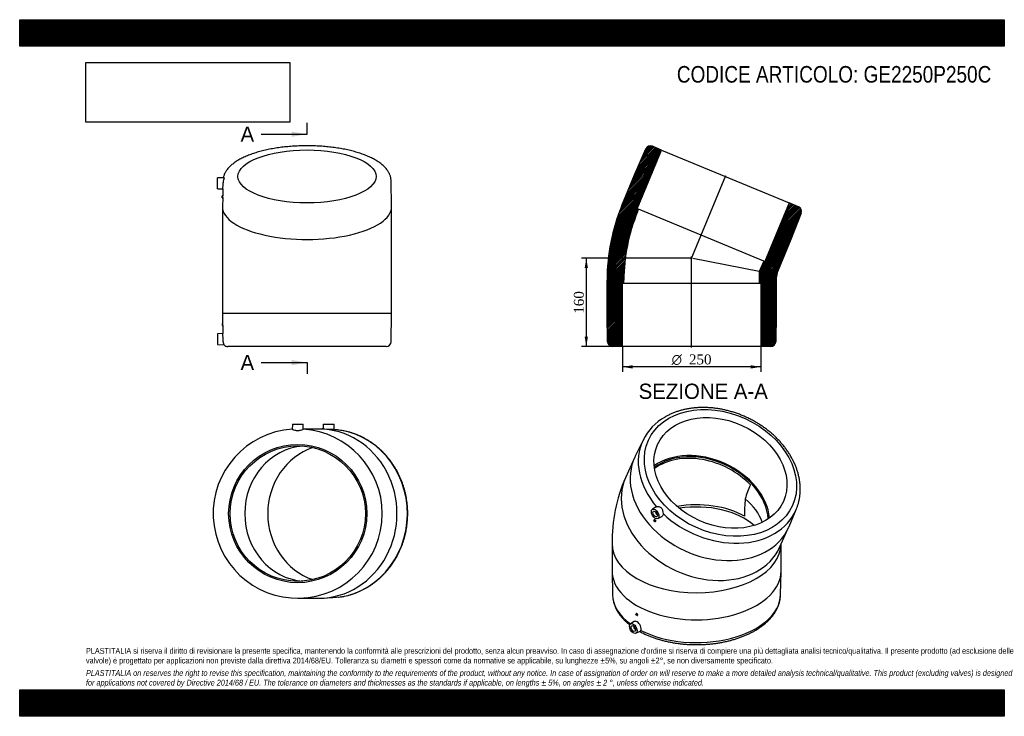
# Model space of a CAD drawing. Header units: millimetres. Extents: x 0 to 1782, y 0 to 1260.
import ezdxf
from ezdxf.enums import TextEntityAlignment as Align
from ezdxf.lldxf.tags import DXFTag

# ---------------------------------------------------------------- set-up
doc = ezdxf.new("R2010")
doc.units = ezdxf.units.MM
doc.header["$LTSCALE"] = 6
for name, color, linetype in [('Default', 7, 'Continuous'), ('DV4_Default', 7, 'Continuous'), ('GE2250P250C', 7, 'Continuous')]:
    doc.layers.add(name, color=color, linetype=linetype)
doc.styles.add('SEACAD_Solid_Edge_ANSI', font='seans.ttf')
doc.styles.add('SEACAD_Solid_Edge_ANSI1_Symbols', font='semeca1.ttf')
doc.styles.add('SEACAD_Times_New_Roman', font='times.ttf')
tags = doc.linetypes.add('CENTER2', pattern=[28.575, 19.05, -3.175, 3.175, -3.175]).pattern_tags.tags
tags[10:11] = [DXFTag(74, 4), DXFTag(75, 0), DXFTag(340, '0'), DXFTag(46, 0.0), DXFTag(50, 0.0), DXFTag(44, 0.0), DXFTag(45, 0.0)]
tags[8:9] = [DXFTag(74, 4), DXFTag(75, 0), DXFTag(340, '0'), DXFTag(46, 0.0), DXFTag(50, 0.0), DXFTag(44, 0.0), DXFTag(45, 0.0)]
tags[6:7] = [DXFTag(74, 4), DXFTag(75, 0), DXFTag(340, '0'), DXFTag(46, 0.0), DXFTag(50, 0.0), DXFTag(44, 0.0), DXFTag(45, 0.0)]
tags[4:5] = [DXFTag(74, 4), DXFTag(75, 0), DXFTag(340, '0'), DXFTag(46, 0.0), DXFTag(50, 0.0), DXFTag(44, 0.0), DXFTag(45, 0.0)]
doc.dimstyles.new('ANSImm', dxfattribs={"dimtxt": 18, "dimasz": 18, "dimexe": 9, "dimexo": 0, "dimgap": 4.5, "dimtad": 1, "dimdsep": 46, "dimtxsty": 'SEACAD_Times_New_Roman', "dimblk1": '_SE_FILLED', "dimblk2": '_SE_FILLED', "dimsah": 1, "dimcen": 9, "dimazin": 0, "dimtfac": 0.85, "dimtdec": 3, "dimtofl": 0, "dimtmove": 0, "dimatfit": 3, "dimfxl": 1, "dimarcsym": 0})
picture_1 = doc.add_image_def('image1.jpg', size_in_pixel=(4302, 1260))

# ---------------------------------------------------------------- blocks, each defined once
blk = doc.blocks.new('SE')
at = {"layer": 'GE2250P250C', "color": 7, "linetype": 'Continuous'}
for p, q in [((1128.2, 499.6), (1113.6, 469.4)), ((1112.7, 467.4), (1096.5, 431.5)), ((1152.1, 378.8), (1145.1, 374.4)), ((1151.8, 369.3), (1151.4, 369)), ((1153.4, 365.6), (1153.8, 365.8)), ((1154.9, 357.5), (1162.1, 361.3)), ((1392.4, 343.3), (1405.4, 374.2)), ((1148.6, 355.7), (1148, 355.3)), ((1150, 351.9), (1150.6, 352.2)), ((1375.3, 305.4), (1391.5, 341.3)), ((1072, 311.8), (1072, 262.9)), ((1378, 262.9), (1378, 311.5)), ((1072, 261.8), (1072.9, 220.1)), ((1377.2, 220.1), (1378, 261.8)), ((1116.1, 185.9), (1115.5, 185.6)), ((1117.5, 182.1), (1118.1, 182.5)), ((1112.3, 171.4), (1105.5, 167.1)), ((1112.2, 162), (1111.7, 161.8)), ((1113.7, 158.3), (1114.2, 158.6)), ((1115.2, 150.2), (1122.8, 154.2))]:
    blk.add_line(p, q, dxfattribs=at)
for centre, radius, start, end in [((1215.3, 456.7), 97, 119.2461, 153.701), ((1361, 315.2), 289, 156.264, 180.6595), ((1519.2, 329.8), 215.8, 155.7594, 162.872), ((1670.2, 362.1), 358.5, 174.9925, 180.039)]:
    blk.add_arc(centre, radius, start, end, dxfattribs=at)
for centre, major_axis, ratio in [((1268.3, 440.2), (-130.4, 59), 0.754344), ((1268.3, 440.2), (113.9, -51.5), 0.754344), ((1150.1, 366), (-4.87, 8.44), 0.57735), ((1150.1, 366), (-2.87, 4.98), 0.57735), ((1149, 353.6), (1, -1.73), 0.57735), ((1116.5, 183.9), (-1, 1.73), 0.57735), ((1110.5, 158.8), (4.87, -8.44), 0.57735), ((1110.5, 158.8), (2.87, -4.98), 0.57735)]:
    blk.add_ellipse(centre, major_axis=major_axis, ratio=ratio, dxfattribs=at)
for centre, major_axis, ratio, start_param, end_param in [((1265.9, 434.9), (138.6, -62.7), 0.754344, 3.12157, 4.157342), ((1252.1, 404.3), (139.4, -63.1), 0.754344, 3.12244, 6.283185), ((1237.2, 371.4), (-113.9, 51.5), 0.754344, 3.55346, 5.871318), ((1237.2, 371.4), (-111.6, 50.5), 0.754344, 3.534912, 5.889866), ((1235.9, 368.4), (111.6, -50.5), 0.754344, 1.074737, 2.727818), ((1235.9, 368.4), (-139.4, 63.1), 0.754344, 0, 3.141593), ((1225, 344.5), (-121.2, 26.1), 0.675461, 3.52471, 4.055735), ((1225, 311.8), (122.5, 0), 0.57735, 0.785398, 1.861572), ((1225, 307.8), (-122.5, 0), 0.57735, 3.697018, 4.96874), ((1265.9, 434.9), (138.6, -62.7), 0.754344, 0.019152, 0.0244), ((1152.4, 367.3), (-1, 1.73), 0.57735, 0, 3.635558), ((1152.4, 367.3), (-1, 1.73), 0.57735, 5.78922, 6.283185), ((1265.9, 434.9), (138.6, -62.7), 0.754344, 4.275318, 6.302338), ((1252.1, 404.3), (139.4, -63.1), 0.754344, 0, 0.019152), ((1225, 311.8), (153, 0), 0.57735, 3.141581, 6.279307), ((1225, 262.9), (-153, 0), 0.57735, 0, 3.141593), ((1225, 221.1), (-152.1, 0), 0.57735, 0.011785, 0.013174), ((1225, 221.1), (-152.1, 0), 0.57735, 0.013174, 0.664205), ((1225, 221.1), (-152.1, 0), 0.57735, 0.844386, 3.129807), ((1112.7, 160.1), (1, -1.73), 0.57735, 2.647628, 6.283185), ((1112.7, 160.1), (1, -1.73), 0.57735, 0, 0.493965)]:
    blk.add_ellipse(centre, major_axis=major_axis, ratio=ratio, start_param=start_param, end_param=end_param, dxfattribs=at)
for points, knots in [([(1405.7, 374.8), (1406.4, 376.6), (1407.6, 379.7), (1409.3, 385.1), (1410.7, 390.7), (1411.7, 396.4), (1412.4, 402.2), (1412.7, 408.1), (1412.7, 414.1), (1412.3, 420.1), (1411.6, 426.2), (1410.5, 432.2), (1409.1, 438.3), (1407.3, 444.4), (1405.2, 450.4), (1402.7, 456.4), (1399.9, 462.4), (1396.8, 468.3), (1393.4, 474.1), (1389.6, 479.8), (1385.6, 485.4), (1381.3, 490.9), (1376.7, 496.3), (1371.8, 501.5), (1366.7, 506.5), (1361.3, 511.4), (1355.7, 516), (1349.9, 520.5), (1343.8, 524.8), (1337.6, 528.8), (1331.3, 532.7), (1324.7, 536.3), (1318, 539.6), (1311.2, 542.7), (1304.3, 545.6), (1297.3, 548.1), (1290.2, 550.5), (1283.1, 552.5), (1275.9, 554.2), (1268.7, 555.7), (1261.5, 556.8), (1254.3, 557.7), (1247.1, 558.3), (1240, 558.6), (1232.9, 558.5), (1225.9, 558.2), (1219, 557.6), (1212.2, 556.7), (1205.5, 555.5), (1199, 553.9), (1192.6, 552.1), (1186.4, 550), (1180.4, 547.7), (1174.8, 545.1), (1170.5, 542.8), (1168.4, 541.7), (1167.9, 541.3)], [0, 0, 0, 0, 0.016555, 0.035032, 0.053516, 0.072016, 0.090536, 0.109084, 0.127663, 0.146276, 0.164924, 0.183607, 0.202325, 0.221074, 0.239854, 0.258659, 0.277488, 0.296335, 0.315199, 0.334076, 0.352962, 0.371857, 0.390756, 0.40966, 0.428566, 0.447473, 0.466381, 0.485288, 0.504195, 0.523102, 0.542008, 0.560914, 0.579821, 0.598727, 0.617635, 0.636544, 0.655454, 0.674365, 0.693279, 0.712195, 0.731114, 0.750034, 0.768957, 0.787881, 0.806806, 0.825731, 0.844654, 0.863573, 0.882486, 0.901392, 0.920286, 0.939165, 0.958026, 0.976865, 0.99464, 1, 1, 1, 1]), ([(1152.7, 379.1), (1153.7, 379.5), (1155.2, 379.6), (1157.6, 379.1), (1158.4, 378.9), (1159.9, 378.1), (1160.6, 377.6), (1161.9, 376.3), (1162.4, 375.5), (1163.1, 373.8), (1163.4, 372.9), (1164.1, 370.2), (1164.3, 368.3), (1164.4, 366.7)], [0, 0, 0, 0, 0.25, 0.25, 0.375, 0.375, 0.5, 0.5, 0.625, 0.625, 0.75, 0.75, 1, 1, 1, 1]), ([(1164.4, 366.7), (1164.5, 365.3), (1164.3, 364), (1163.4, 362.2), (1162.8, 361.6), (1162.1, 361.3)], [0, 0, 0, 0, 0.125, 0.125, 0.2183122, 0.2183122, 0.2183122, 0.2183122]), ([(1149, 355.8), (1149.4, 355.8), (1149.8, 355.5), (1150.5, 354.8), (1150.7, 354.3), (1151, 353.4), (1151, 352.9), (1150.8, 352.4), (1150.7, 352.3), (1150.6, 352.2)], [0, 0, 0, 0, 0.125, 0.125, 0.25, 0.25, 0.375, 0.375, 0.4371052, 0.4371052, 0.4371052, 0.4371052]), ([(1072.9, 219.9), (1072.9, 219.7), (1072.9, 218.2), (1073.2, 214.9), (1073.9, 210.4), (1074.9, 205.9), (1076.3, 201.4), (1078.1, 197), (1080.2, 192.7), (1082.7, 188.4), (1085.5, 184.2), (1088.7, 180.1), (1092.2, 176), (1096, 172.1), (1100, 168.5), (1102.8, 166.3), (1104.1, 165.2)], [0, 0, 0, 0, 0.0016135, 0.0167514, 0.0318922, 0.0470638, 0.0622926, 0.0776, 0.0930015, 0.1085053, 0.1241129, 0.1398193, 0.1556146, 0.1714855, 0.1874173, 0.2011393, 0.2011393, 0.2011393, 0.2011393]), ([(1121.7, 153.6), (1122.9, 153), (1126, 151.3), (1131.1, 148.8), (1137.2, 146.1), (1143.4, 143.6), (1149.8, 141.3), (1156.4, 139.2), (1163.1, 137.3), (1170, 135.6), (1177.1, 134.1), (1184.2, 132.8), (1191.4, 131.8), (1198.8, 130.9), (1206.1, 130.2), (1213.5, 129.8), (1221, 129.6), (1228.4, 129.6), (1235.9, 129.8), (1243.3, 130.2), (1250.7, 130.8), (1258, 131.7), (1265.2, 132.7), (1272.4, 134), (1279.4, 135.5), (1286.3, 137.2), (1293.1, 139.1), (1299.7, 141.1), (1306.1, 143.4), (1312.4, 145.9), (1318.4, 148.5), (1324.2, 151.4), (1329.8, 154.4), (1335.2, 157.6), (1340.2, 160.9), (1345, 164.4), (1349.6, 168.1), (1353.8, 171.9), (1357.7, 175.8), (1361.2, 179.9), (1364.5, 184.1), (1367.3, 188.3), (1369.9, 192.7), (1372, 197.1), (1373.8, 201.6), (1375.2, 206.1), (1376.3, 210.6), (1376.9, 215.2), (1377.2, 218.4), (1377.2, 219.9), (1377.2, 219.9)], [0.2570478, 0.2570478, 0.2570478, 0.2570478, 0.2675252, 0.2835671, 0.2996019, 0.3156276, 0.3316427, 0.347647, 0.3636403, 0.3796233, 0.3955966, 0.4115614, 0.4275186, 0.4434695, 0.4594155, 0.4753578, 0.4912978, 0.5072369, 0.5231764, 0.5391173, 0.5550609, 0.5710088, 0.5869622, 0.6029225, 0.6188911, 0.6348693, 0.6508583, 0.6668592, 0.6828728, 0.6988999, 0.7149406, 0.7309946, 0.7470609, 0.7631375, 0.7792209, 0.7953051, 0.8113818, 0.8274411, 0.8434708, 0.8594566, 0.8753829, 0.8912332, 0.9069928, 0.9226499, 0.9381979, 0.9536368, 0.9689744, 0.9842255, 0.9994117, 1, 1, 1, 1]), ([(1118.1, 182.5), (1118.4, 182.6), (1118.5, 183), (1118.5, 183.8), (1118.3, 184.3), (1117.8, 185.2), (1117.4, 185.6), (1116.7, 186), (1116.3, 186.1), (1116.1, 185.9), (1116.1, 185.9), (1116.1, 185.9)], [0.25, 0.25, 0.25, 0.25, 0.375, 0.375, 0.5, 0.5, 0.625, 0.625, 0.75, 0.75, 0.7500472, 0.7500472, 0.7500472, 0.7500472]), ([(1124, 155.4), (1124.6, 156.4), (1124.8, 157.6), (1124.7, 160.5), (1124.3, 162), (1122.9, 165.1), (1122, 166.6), (1119.7, 169.2), (1118.5, 170.2), (1116.1, 171.6), (1114.9, 172), (1113.3, 171.9), (1112.7, 171.7), (1112.3, 171.4)], [0, 0, 0, 0, 0.125, 0.125, 0.25, 0.25, 0.375, 0.375, 0.5, 0.5, 0.625, 0.625, 0.6973324, 0.6973324, 0.6973324, 0.6973324])]:
    blk.add_open_spline(points, degree=3, knots=knots, dxfattribs=at)
for points in [[(1152.1, 378.8), (1152.3, 378.9), (1152.5, 379), (1152.7, 379.1)], [(1148.6, 355.7), (1148.7, 355.8), (1148.9, 355.8), (1149, 355.8)], [(1122.8, 154.2), (1123.2, 154.4), (1123.6, 154.8), (1124, 155.4)]]:
    blk.add_open_spline(points, degree=3, dxfattribs=at)
blk = doc.blocks.new('SE1')
at = {"layer": 'GE2250P250C', "color": 7, "linetype": 'Continuous'}
for p, q in [((493.5, 528.6), (493.1, 518.5)), ((493.5, 528.6), (513, 528.6)), ((513.3, 518.5), (513, 528.6)), ((518.5, 519.6), (513.3, 519.6)), ((541.5, 519.6), (518.5, 519.6)), ((551.2, 520.1), (547.2, 520.1)), ((547.2, 520.1), (547.2, 519.5)), ((561.9, 518.8), (547.2, 519.5)), ((549.5, 528.6), (549.2, 520.1)), ((549.5, 528.6), (569, 528.6)), ((551.2, 519.3), (551.2, 520.1)), ((569.4, 518.5), (569, 528.6)), ((547.2, 213.7), (566.7, 214.6)), ((503.2, 213.6), (518.5, 213.6)), ((518.5, 213.6), (541.5, 213.6))]:
    blk.add_line(p, q, dxfattribs=at)
for radius in [125, 122.5]:
    blk.add_circle((503.2, 366.6), radius, dxfattribs=at)
for centre, radius, start, end in [((503.2, 366.6), 153, 93.776, 0), ((503.2, 432.4), 86.6, 95.9514, 96.6964), ((503.2, 432.4), 86.6, 83.3036, 84.0487), ((503.2, 366.6), 153, 0, 86.224)]:
    blk.add_arc(centre, radius, start, end, dxfattribs=at)
for centre, major_axis, start_param, end_param in [((541.5, 366.6), (0, -153), 0, 3.141593), ((561.1, 366.6), (0, 152.1), 3.18184, 6.224198), ((520.5, 366.6), (0, -122.5), 3.214728, 6.21005), ((564.5, 366.6), (0, -125), 3.440827, 5.983951)]:
    blk.add_ellipse(centre, major_axis=major_axis, ratio=0.92388, start_param=start_param, end_param=end_param, dxfattribs=at)
for points, knots in [([(494.3, 518.5), (495.1, 518.5), (496.4, 518.1), (498.8, 517.4), (499.6, 517.2), (501.3, 516.8), (502.3, 516.7), (504.2, 516.7), (505.1, 516.8), (506.9, 517.2), (507.7, 517.4), (510, 518.1), (511.3, 518.5), (512.2, 518.5)], [0, 0, 0, 0, 0.25, 0.25, 0.375, 0.375, 0.5, 0.5, 0.625, 0.625, 0.75, 0.75, 1, 1, 1, 1]), ([(569.4, 518.5), (569.4, 518.5), (569.1, 518.5), (567.8, 518.5), (566.6, 518.6), (564.3, 518.7), (563.1, 518.8), (561.9, 518.8)], [0.0209722, 0.0209722, 0.0209722, 0.0209722, 0.125, 0.125, 0.25, 0.25, 0.3401746, 0.3401746, 0.3401746, 0.3401746]), ([(577.3, 517.7), (575.9, 517.9), (573.7, 518.2), (571.8, 518.3), (571, 518.3)], [0.98489175, 0.98489175, 0.98489175, 0.98489175, 0.99525558, 1, 1, 1, 1]), ([(585.7, 216.8), (586.4, 216.9), (589, 217.4), (593.3, 218.4), (598.6, 219.9), (603.9, 221.6), (609, 223.5), (614.1, 225.6), (619.2, 227.9), (624.1, 230.4), (628.9, 233.1), (633.7, 236.1), (638.3, 239.2), (642.8, 242.5), (647.2, 246), (651.5, 249.7), (655.6, 253.6), (659.6, 257.6), (663.4, 261.8), (667.1, 266.1), (670.7, 270.6), (674, 275.3), (677.2, 280), (680.3, 284.9), (683.1, 290), (685.8, 295.1), (688.2, 300.4), (690.5, 305.7), (692.6, 311.2), (694.5, 316.7), (696.2, 322.3), (697.7, 328), (699, 333.7), (700, 339.5), (700.9, 345.3), (701.6, 351.1), (702, 357), (702.3, 362.9), (702.3, 368.8), (702.1, 374.7), (701.7, 380.6), (701.1, 386.4), (700.3, 392.3), (699.3, 398), (698, 403.8), (696.6, 409.5), (694.9, 415.1), (693.1, 420.6), (691.1, 426.1), (688.8, 431.5), (686.4, 436.8), (683.8, 442), (681, 447), (678, 452), (674.8, 456.8), (671.5, 461.5), (668, 466), (664.4, 470.4), (660.6, 474.6), (656.6, 478.7), (652.5, 482.6), (648.3, 486.3), (643.9, 489.9), (639.4, 493.2), (634.8, 496.4), (630.1, 499.4), (625.2, 502.2), (620.3, 504.7), (615.3, 507.1), (610.2, 509.3), (605.1, 511.2), (599.9, 512.9), (594.6, 514.4), (589.2, 515.7), (583.8, 516.8), (580.1, 517.4), (578.1, 517.6), (577.9, 517.7)], [0.0228471, 0.0228471, 0.0228471, 0.0228471, 0.0285123, 0.0415272, 0.0545438, 0.0675623, 0.0805832, 0.0936066, 0.1066328, 0.1196621, 0.1326946, 0.1457304, 0.1587696, 0.1718124, 0.1848586, 0.1979083, 0.2109616, 0.2240182, 0.2370782, 0.2501414, 0.2632077, 0.2762769, 0.289349, 0.3024238, 0.3155011, 0.3285807, 0.3416626, 0.3547464, 0.3678321, 0.3809195, 0.3940084, 0.4070987, 0.4201902, 0.4332829, 0.4463764, 0.4594708, 0.4725658, 0.4856614, 0.4987574, 0.5118536, 0.5249499, 0.5380463, 0.5511424, 0.5642382, 0.5773336, 0.5904284, 0.6035225, 0.6166156, 0.6297077, 0.6427986, 0.6558881, 0.668976, 0.6820622, 0.6951464, 0.7082285, 0.7213083, 0.7343856, 0.7474603, 0.7605321, 0.7736009, 0.7866665, 0.7997288, 0.8127877, 0.8258431, 0.8388949, 0.8519431, 0.8649876, 0.8780285, 0.8910659, 0.9040997, 0.9171303, 0.9301576, 0.9431821, 0.9562038, 0.969223, 0.9822402, 0.9835131, 0.9835131, 0.9835131, 0.9835131]), ([(576.2, 215.3), (576.5, 215.4), (578.6, 215.6), (581.6, 216.1), (584.2, 216.5), (585, 216.7)], [0, 0, 0, 0, 0.00248607, 0.01549875, 0.02121169, 0.02121169, 0.02121169, 0.02121169])]:
    blk.add_open_spline(points, degree=3, knots=knots, dxfattribs=at)
blk = doc.blocks.new('SE2')
at = {"layer": 'GE2250P250C', "color": 7, "linetype": 'Continuous'}
for p, q in [((369.4, 974.2), (358, 973.8)), ((358, 954.3), (358, 973.8)), ((673, 921.5), (672.2, 968.7)), ((358, 954.3), (367.7, 953.9)), ((367.6, 953.9), (367.4, 941.5)), ((366.5, 937.5), (366.5, 941.5)), ((367.4, 941.5), (366.5, 941.5)), ((366.5, 937.5), (367.4, 937.5)), ((367.4, 938.4), (367.1, 921.5)), ((367, 921.1), (367, 865.6)), ((673, 865.6), (673, 921.1)), ((367, 865.6), (367, 788.7)), ((673, 788.7), (673, 865.6)), ((367, 788.7), (367, 728.7)), ((673, 728.7), (673, 788.7)), ((673, 728.7), (367, 728.7)), ((367, 728.7), (367.3, 710.7)), ((672.2, 677.5), (673, 728.7)), ((366.5, 710.7), (366.5, 706.7)), ((367.3, 710.7), (366.5, 710.7)), ((366.5, 706.7), (367.4, 706.7)), ((367.4, 706.7), (367.7, 692.2)), ((367.7, 692.3), (358, 691.9)), ((358, 691.9), (358, 672.4)), ((358, 672.4), (369.8, 672)), ((663.2, 668.7), (376.9, 668.7))]:
    blk.add_line(p, q, dxfattribs=at)
for centre, radius, start, end in [((204.4, 967), 163.8, 355.4381, 359.2724), ((342.3, 939.9), 25.2, 354.5666, 3.6678), ((214.7, 706.1), 152.7, 0.2044, 1.7053), ((216, 679.6), 152.2, 359.2062, 4.76), ((377.1, 677.3), 8.95, 178.6724, 216.3535), ((663.2, 677.7), 9, 270, 359.0452), ((376.9, 677.7), 9, 218.276, 270)]:
    blk.add_arc(centre, radius, start, end, dxfattribs=at)
blk.add_ellipse((520, 976.5), major_axis=(125, 0), ratio=0.382683, dxfattribs=at)
for start_param, end_param in [(6.276282, 6.283185), (0, 3.148496)]:
    blk.add_ellipse((520, 921.1), major_axis=(-153, 0), ratio=0.382683, start_param=start_param, end_param=end_param, dxfattribs=at)
for points, knots in [([(520, 1032), (518.9, 1032), (516.1, 1032), (511.1, 1031.9), (505.3, 1031.7), (499.5, 1031.4), (493.8, 1031.1), (488, 1030.6), (482.4, 1030.1), (476.7, 1029.5), (471.2, 1028.8), (465.7, 1028), (460.3, 1027.1), (454.9, 1026.2), (449.7, 1025.1), (444.6, 1024), (439.5, 1022.8), (434.6, 1021.5), (429.8, 1020.1), (425.2, 1018.7), (420.6, 1017.2), (416.3, 1015.6), (412, 1013.9), (407.9, 1012.2), (404, 1010.4), (400.2, 1008.5), (396.6, 1006.5), (393.2, 1004.5), (389.9, 1002.3), (386.9, 1000.1), (384, 997.9), (381.4, 995.5), (378.9, 993.1), (376.7, 990.6), (374.8, 988.1), (373, 985.5), (371.6, 982.9), (370.3, 980.3), (369.4, 977.7), (368.8, 975.6), (368.6, 974.4), (368.5, 974.1)], [0, 0, 0, 0, 0.0136557, 0.0395609, 0.0654689, 0.0913804, 0.1172973, 0.1432217, 0.1691558, 0.1951017, 0.2210618, 0.2470385, 0.2730345, 0.2990527, 0.325096, 0.3511679, 0.3772718, 0.4034118, 0.4295919, 0.4558167, 0.4820909, 0.5084195, 0.5348072, 0.5612589, 0.5877787, 0.6143692, 0.641031, 0.6677606, 0.6945489, 0.721378, 0.74821, 0.7749871, 0.8016384, 0.8280755, 0.8541999, 0.8799165, 0.9051506, 0.9298619, 0.9540527, 0.9777659, 0.9854354, 0.9854354, 0.9854354, 0.9854354]), ([(672.2, 968.7), (672.2, 969.3), (672.1, 970.7), (671.8, 973), (671.3, 975.6), (670.6, 978.1), (669.6, 980.7), (668.4, 983.2), (667, 985.7), (665.3, 988.1), (663.4, 990.6), (661.3, 993), (658.9, 995.3), (656.3, 997.6), (653.5, 999.9), (650.5, 1002.1), (647.3, 1004.2), (643.9, 1006.2), (640.3, 1008.2), (636.6, 1010.1), (632.7, 1012), (628.6, 1013.7), (624.3, 1015.4), (619.9, 1017), (615.4, 1018.5), (610.8, 1020), (606, 1021.4), (601.1, 1022.7), (596, 1023.9), (590.9, 1025), (585.7, 1026.1), (580.4, 1027), (574.9, 1027.9), (569.5, 1028.7), (563.9, 1029.4), (558.3, 1030), (552.6, 1030.6), (546.9, 1031), (541.1, 1031.4), (535.3, 1031.7), (529.5, 1031.9), (524.3, 1032), (521.4, 1032), (520, 1032)], [0, 0, 0, 0, 0.014197, 0.036226, 0.058319, 0.080592, 0.103148, 0.126074, 0.149436, 0.173272, 0.197584, 0.222341, 0.247482, 0.272927, 0.29859, 0.324388, 0.350256, 0.376136, 0.40199, 0.427796, 0.453545, 0.479232, 0.504856, 0.53042, 0.555926, 0.581379, 0.606782, 0.632141, 0.65746, 0.682742, 0.707992, 0.733213, 0.758409, 0.783582, 0.808736, 0.833873, 0.858996, 0.884106, 0.909207, 0.9343, 0.959387, 0.98447, 1, 1, 1, 1]), ([(369.4, 974.2), (369.5, 974.2), (369.6, 974.2), (369.8, 974), (369.9, 973.8), (369.9, 973.1), (369.8, 972.6), (369.5, 971.4), (369.2, 970.8), (368.6, 968.6), (368.1, 966.8), (368.2, 964.9)], [0.3207898, 0.3207898, 0.3207898, 0.3207898, 0.375, 0.375, 0.5, 0.5, 0.625, 0.625, 0.75, 0.75, 1, 1, 1, 1])]:
    blk.add_open_spline(points, degree=3, knots=knots, dxfattribs=at)
blk = doc.blocks.new('SE4')
at = {"color": 7, "linetype": 'Continuous', "style": 'SEACAD_Solid_Edge_ANSI'}
blk.add_text('A', height=27.6, dxfattribs=at).set_placement((399.7, 1066.7), align=Align.TOP_LEFT)
blk = doc.blocks.new('SE5')
at = {"color": 7, "linetype": 'Continuous', "style": 'SEACAD_Solid_Edge_ANSI'}
blk.add_text('A', height=27.6, dxfattribs=at).set_placement((399.7, 653.7), align=Align.TOP_LEFT)
blk = doc.blocks.new('SEANNOT_GROUP')
at = {"linetype": 'Continuous'}
blk.add_hatch(color=7, dxfattribs=at).paths.add_polyline_path([(492.4, 1048.3), (520, 1052.9), (492.4, 1057.5)])
at = {"color": 7, "linetype": 'Continuous'}
blk.add_lwpolyline([(437.2, 1052.9), (520, 1052.9)], dxfattribs=at)
blk = doc.blocks.new('SEANNOT_GROUP1')
at = {"linetype": 'Continuous'}
blk.add_hatch(color=7, dxfattribs=at).paths.add_polyline_path([(492.4, 635.3), (520, 639.9), (492.4, 644.5)])
at = {"color": 7, "linetype": 'Continuous'}
blk.add_lwpolyline([(437.2, 639.9), (520, 639.9)], dxfattribs=at)
blk = doc.blocks.new('SE3')
at = {"layer": 'Default', "color": 7, "linetype": 'CENTER2'}
for p, q in [((520, 1052.9), (520, 1073.6)), ((520, 639.9), (520, 619.2))]:
    blk.add_line(p, q, dxfattribs=at)
at = {"layer": 'Default', "color": 7, "linetype": 'CENTER2', "const_width": 0.0001}
blk.add_lwpolyline([(520, 1052.9), (520, 639.9)], dxfattribs=at)
at = {"layer": 'Default'}
for name in ['SE4', 'SEANNOT_GROUP', 'SE5', 'SEANNOT_GROUP1']:
    blk.add_blockref(name, (0, 0), dxfattribs=at)
blk = doc.blocks.new('SE6')
at = {"layer": 'GE2250P250C', "linetype": 'Continuous'}
h = blk.add_hatch(dxfattribs=at)
h.set_pattern_fill('LINE', scale=0.629921, angle=45, style=0)
edge = h.paths.add_edge_path()
edge.add_line((1091.1, 668.7), (1091.1, 783.7))
edge.add_line((1091.1, 783.7), (1093.6, 783.7))
edge.add_line((1093.6, 783.7), (1093.6, 788.7))
edge.add_arc((1417.2, 788.7), 323.6, 157.5, 180, ccw=False)
edge.add_line((1118.2, 912.5), (1120.1, 917.1))
edge.add_line((1120.1, 917.1), (1117.8, 918.1))
edge.add_line((1117.8, 918.1), (1161.8, 1024.3))
edge.add_line((1161.8, 1024.3), (1145, 1031.3))
edge.add_arc((1141.6, 1023), 9, 67.5, 156.5452)
edge.add_line((1133.3, 1026.6), (1113, 979.6))
edge.add_line((1113, 979.6), (1090, 924.2))
edge.add_arc((1417.2, 788.7), 354.1, 157.5, 180)
edge.add_line((1063.1, 788.7), (1063.1, 728.7))
edge.add_line((1063.1, 728.7), (1063.9, 677.5))
edge.add_arc((1072.9, 677.7), 9, 180.9548, 270)
edge.add_line((1072.9, 668.7), (1091.1, 668.7))
h = blk.add_hatch(dxfattribs=at)
h.set_pattern_fill('LINE', scale=0.629921, angle=45, style=0)
edge = h.paths.add_edge_path()
edge.add_line((1341.1, 783.7), (1341.1, 668.7))
edge.add_line((1341.1, 668.7), (1359.2, 668.7))
edge.add_arc((1359.2, 677.7), 9, 270, 359.0452)
edge.add_line((1368.2, 677.5), (1369.1, 728.7))
edge.add_line((1369.1, 728.7), (1369.1, 788.7))
edge.add_arc((1417.2, 788.7), 48.1, 157.5, 180, ccw=False)
edge.add_line((1372.7, 807.1), (1395.7, 862.5))
edge.add_line((1395.7, 862.5), (1414.5, 910.1))
edge.add_arc((1406.1, 913.4), 9, 338.4548, 427.5)
edge.add_line((1409.6, 921.7), (1392.8, 928.7))
edge.add_line((1392.8, 928.7), (1348.8, 822.4))
edge.add_line((1348.8, 822.4), (1346.5, 823.4))
edge.add_line((1346.5, 823.4), (1338.6, 804.3))
edge.add_line((1338.6, 804.3), (1338.6, 783.7))
edge.add_line((1338.6, 783.7), (1341.1, 783.7))
at = {"layer": 'DV4_Default', "color": 7, "linetype": 'CENTER2'}
for p, q in [((1215.4, 827), (1278, 978.1)), ((1216.1, 666.9), (1216.1, 831.6))]:
    blk.add_line(p, q, dxfattribs=at)
at = {"layer": 'GE2250P250C', "color": 7, "linetype": 'Continuous'}
for p, q in [((1113, 979.6), (1133.3, 1026.6)), ((1117.8, 918.1), (1161.8, 1024.3)), ((1161.8, 1024.3), (1145, 1031.3)), ((1161.8, 1024.3), (1392.8, 928.7)), ((1090, 924.2), (1113, 979.6)), ((1392.8, 928.7), (1348.8, 822.4)), ((1409.6, 921.7), (1392.8, 928.7)), ((1120.1, 917.1), (1117.8, 918.1)), ((1118.2, 912.5), (1120.1, 917.1)), ((1346.5, 823.4), (1120.1, 917.1)), ((1414.5, 910.1), (1395.7, 862.5)), ((1395.7, 862.5), (1372.7, 807.1)), ((1338.6, 804.3), (1218, 828.3)), ((1346.5, 823.4), (1338.6, 804.3)), ((1348.8, 822.4), (1346.5, 823.4)), ((1338.6, 804.3), (1338.6, 783.7)), ((1063.1, 728.7), (1063.1, 788.7)), ((1093.6, 783.7), (1093.6, 788.7)), ((1369.1, 788.7), (1369.1, 728.7)), ((1091.1, 668.7), (1091.1, 783.7)), ((1091.1, 783.7), (1093.6, 783.7)), ((1093.6, 783.7), (1338.6, 783.7)), ((1338.6, 783.7), (1341.1, 783.7)), ((1341.1, 783.7), (1341.1, 668.7)), ((1063.9, 677.5), (1063.1, 728.7)), ((1369.1, 728.7), (1368.2, 677.5)), ((1091.1, 668.7), (1072.9, 668.7)), ((1341.1, 668.7), (1091.1, 668.7)), ((1359.2, 668.7), (1341.1, 668.7))]:
    blk.add_line(p, q, dxfattribs=at)
for centre, radius, start, end in [((1141.6, 1023), 9, 67.5, 156.5452), ((1417.2, 788.7), 354.1, 157.5, 180), ((1417.2, 788.7), 323.6, 157.5, 180), ((1406.1, 913.4), 9, 338.4548, 67.5), ((1417.2, 788.7), 48.1, 157.5, 180), ((1072.9, 677.7), 9, 180.9548, 270), ((1359.2, 677.7), 9, 270, 359.0452)]:
    blk.add_arc(centre, radius, start, end, dxfattribs=at)
blk = doc.blocks.new('DMBLK10')
at = {"layer": 'Default', "linetype": 'Continuous'}
for points in [[(1022.5, 810.7), (1028.5, 810.7), (1025.5, 828.7)], [(1022.5, 686.7), (1025.5, 668.7), (1028.5, 686.7)]]:
    blk.add_hatch(color=7, dxfattribs=at).paths.add_polyline_path(points)
at = {"layer": 'Default', "color": 7, "linetype": 'Continuous'}
for p, q in [((1216.1, 828.7), (1016.5, 828.7)), ((1025.5, 828.7), (1025.5, 668.7)), ((1091.1, 668.7), (1016.5, 668.7))]:
    blk.add_line(p, q, dxfattribs=at)
at = {"layer": 'Default', "color": 7, "linetype": 'Continuous', "style": 'SEACAD_Times_New_Roman'}
blk.add_text('160', height=18, rotation=90, dxfattribs=at).set_placement((1003, 728.2), align=Align.TOP_LEFT)
blk = doc.blocks.new('_SE_FILLED')
at = {"color": 0}
blk.add_line((0, 0), (-1, 0), dxfattribs=at)
blk.add_solid([(0, 0), (-1, -0.1665), (-1, 0.1665), (0, 0)], dxfattribs=at)
blk = doc.blocks.new('GDimGGroup')
at = {"layer": 'Default', "linetype": 'Continuous'}
for points in [[(1109.1, 629), (1109.1, 635), (1091.1, 632)], [(1323.1, 629), (1341.1, 632), (1323.1, 635)]]:
    blk.add_hatch(color=7, dxfattribs=at).paths.add_polyline_path(points)
at = {"layer": 'Default', "color": 7, "linetype": 'Continuous'}
for p, q in [((1091.1, 668.7), (1091.1, 623)), ((1341.1, 668.7), (1341.1, 623)), ((1341.1, 632), (1091.1, 632))]:
    blk.add_line(p, q, dxfattribs=at)
for s, style, p in [('O', 'SEACAD_Solid_Edge_ANSI1_Symbols', (1179.9, 654.5)), ('250', 'SEACAD_Times_New_Roman', (1211.3, 654.5))]:
    blk.add_text(s, height=18, dxfattribs=dict(at, style=style)).set_placement(p, align=Align.TOP_LEFT)

msp = doc.modelspace()

# ---------------------------------------------------------------- hatches: boundary and pattern name
at = {"layer": 'Default', "linetype": 'Continuous'}
h = msp.add_hatch(dxfattribs=at)
h.set_pattern_fill('LINE', scale=0.629921, angle=45, style=0)
h.paths.add_polyline_path([(1782, 1212), (1782, 1260), (0, 1260), (0, 1212)])
for points in [[(1782, 1212), (1782, 1260), (0, 1260), (0, 1212)], [(1782, 0), (1782, 48), (0, 48), (0, 0)]]:
    msp.add_hatch(color=7, dxfattribs=at).paths.add_polyline_path(points)
h = msp.add_hatch(dxfattribs=at)
h.set_pattern_fill('LINE', scale=0.629921, angle=45, style=0)
h.paths.add_polyline_path([(1782, 0), (1782, 48), (0, 48), (0, 0)])

# ---------------------------------------------------------------- linework, layer by layer
at = {"layer": 'Default', "color": 7, "linetype": 'Continuous'}
for p, q in [((0, 1260), (1782, 1260)), ((0, 1212), (0, 1260)), ((1782, 1260), (1782, 1212)), ((1782, 1212), (0, 1212)), ((0, 48), (1782, 48)), ((0, 0), (0, 48)), ((1782, 48), (1782, 0)), ((1782, 0), (0, 0))]:
    msp.add_line(p, q, dxfattribs=at)

# ---------------------------------------------------------------- block references
at = {"layer": 'Default'}
for name in ['SE3', 'SE2', 'SE6', 'GDimGGroup', 'SE', 'SE1']:
    msp.add_blockref(name, (0, 0), dxfattribs=at)

# ---------------------------------------------------------------- texts
at = {"layer": 'Default', "color": 7, "linetype": 'Continuous', "style": 'SEACAD_Solid_Edge_ANSI'}
msp.add_text('SEZIONE A-A', height=27.6, dxfattribs=at).set_placement((1120.214, 601.705), align=Align.TOP_LEFT)
at = {"layer": 'Default', "attachment_point": 1}
for s, insert, char_height, width in [('{\\fArial Narrow|b0||i0||c0|p34;\\C7;\\H30.;\\W1.;CODICE ARTICOLO: GE2250P250C}', (1189.377, 1176.201), 30, 567.85992), ("{\\fArial Narrow|b0||i0||c0|p34;\\C7;\\H10.5;\\W1.;PLASTITALIA si riserva il diritto di revisionare la presente specifica, mantenendo la conformità alle prescrizioni del prodotto, senza alcun preavviso. In caso di assegnazione d'ordine si riserva di compiere una più dettagliata analisi tecnico/qualitativa. Il presente prodotto (ad esclusione delle \\P}{\\fArial Narrow|b0||i0||c0|p34;\\C7;\\H10.5;\\W1.;valvole) è progettato per applicazioni non previste dalla direttiva 2014/68/EU. Tolleranza su diametri e spessori come da normative se applicabile, su lunghezze ±5%, su angoli ±2°, se non diversamente specificato.\\P}{\\fArial Narrow|b0||i0||c0|p34;\\C7;\\H3.;\\W1.;   \\P}{\\fArial Narrow|b0||i1||c0|p34;\\C7;\\H10.5;\\W1.;PLASTITALIA on reserves the right to revise this specification, maintaining the conformity to the requirements of the product, without any notice. In case of assignation of order on will reserve to make a more detailed analysis technical/qualitative. This product (excluding valves) is designed \\P}{\\fArial Narrow|b0||i1||c0|p34;\\C7;\\H10.5;\\W1.;for applications not covered by Directive 2014/68 / EU. The tolerance on diameters and thicknesses as the standards if applicable, on lengths ± 5%, on angles ± 2 °, unless otherwise indicated.\\P}", (120, 123.614), 10.5, 1542)]:
    msp.add_mtext(s, dxfattribs=dict(at, insert=insert, char_height=char_height, width=width))

# ---------------------------------------------------------------- dimensions: what is measured, and where the dimension line sits
at = {"layer": 'Default', "color": 7, "linetype": 'Continuous'}
dim = msp.add_linear_dim(base=(1025.527, 668.682), p1=(1216.072, 828.682), p2=(1091.072, 668.682), angle=90, text='\\A1;<>', dimstyle='ANSImm', dxfattribs=at)
dim.commit()
dim.dimension.update_dxf_attribs({"geometry": 'DMBLK10', "text_midpoint": (1025.527, 748.682), "dimtype": 160})

# ---------------------------------------------------------------- pictures from other files: only their frames are drawn
image = msp.add_image(picture_1, insert=(120, 1074.619), size_in_units=(368.743, 108))
image.dxf.flags = 7

doc.saveas('drawing.dxf')
